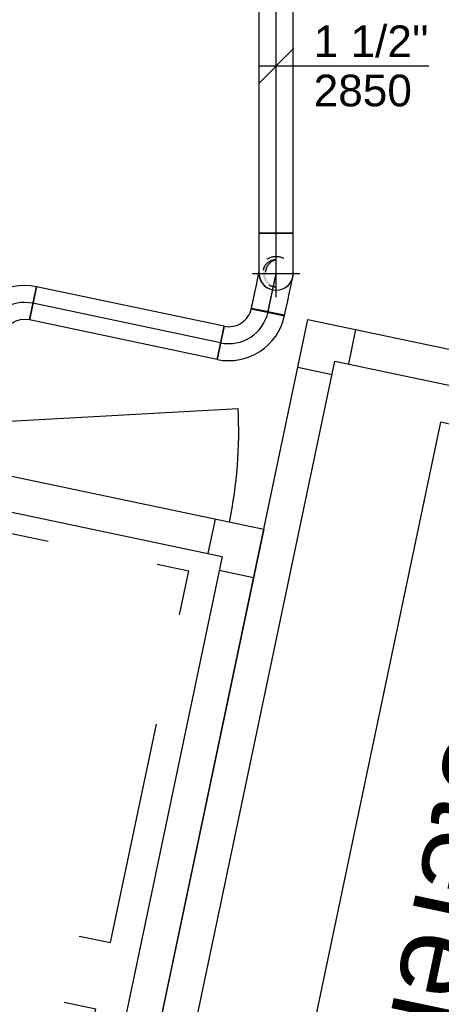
# Model space of a CAD drawing. Extents: x -156717 to 425753, y -51191 to 363295.
# Tile 118 of 256: x 86320 to 86920, y 109535 to 110935. Entities that reach past the tile are written whole.
import ezdxf
from ezdxf.enums import TextEntityAlignment as Align
from ezdxf.lldxf.tags import DXFTag

# ---------------------------------------------------------------- set-up
doc = ezdxf.new("R2010")
doc.units = 0
doc.header["$LTSCALE"] = 50
for name, pattern in [('CACHE', [9.525, 6.35, -3.175]), ('FANTOME', [63.5, 31.75, -6.35, 6.35, -6.35, 6.35, -6.35]), ('STREEPJES', [0.1, 0.05, -0.05])]:
    doc.linetypes.add(name, pattern=pattern)
doc.layers.get('0').update_dxf_attribs({"linetype": 'CONTINUOUS'})
for name, color, linetype in [('01', 7, 'CONTINUOUS'), ('INTEROMPU', 1, 'CACHE'), ('MIXTE', 2, 'FANTOME'), ('TEXTE', 5, 'CONTINUOUS'), ('WL561---_RETOUR_D', 21, 'CONTINUOUS'), ('WL561---_RETOUR_HARTLIJN', 8, 'CONTINUOUS'), ('WM561---_RETOUR', 1, 'CONTINUOUS')]:
    doc.layers.add(name, color=color, linetype=linetype)
doc.styles.add('BURO-018', font='ARIAL.TTF', dxfattribs={"height": 63})
doc.styles.add('BURO-025', font='ARIAL.TTF', dxfattribs={"height": 125})
doc.styles.add('texte', font='ARIAL.TTF', dxfattribs={"height": 80})
tags = doc.linetypes.add('CENTER2', pattern=[28.575, 19.05, -3.175, 3.175, -3.175]).pattern_tags.tags
tags[10:11] = [DXFTag(74, 4), DXFTag(75, 0), DXFTag(340, '0'), DXFTag(46, 1.0), DXFTag(50, 0.0), DXFTag(44, 0.0), DXFTag(45, 0.0)]
tags[8:9] = [DXFTag(74, 4), DXFTag(75, 0), DXFTag(340, '0'), DXFTag(46, 1.0), DXFTag(50, 0.0), DXFTag(44, 0.0), DXFTag(45, 0.0)]
tags[6:7] = [DXFTag(74, 4), DXFTag(75, 0), DXFTag(340, '0'), DXFTag(46, 1.0), DXFTag(50, 0.0), DXFTag(44, 0.0), DXFTag(45, 0.0)]
tags[4:5] = [DXFTag(74, 4), DXFTag(75, 0), DXFTag(340, '0'), DXFTag(46, 1.0), DXFTag(50, 0.0), DXFTag(44, 0.0), DXFTag(45, 0.0)]

# ---------------------------------------------------------------- blocks, each defined once
blk = doc.blocks.new('*U1842')
at = {"color": 0, "ltscale": 10}
for p, q in [((0, 24.2, -2850.1), (805.5, 24.2, -2850.1)), ((0, -24.1, -2850.1), (0, 24.2, -2850.1)), ((805.5, 24.2, -2850.1), (805.5, -24.1, -2850.1)), ((0, -24.1, -2850.1), (805.5, -24.1, -2850.1))]:
    blk.add_line(p, q, dxfattribs=at)
at = {"layer": 'WL561---_RETOUR_HARTLIJN', "linetype": 'CENTER2'}
blk.add_line((0, 0, -2850.1), (805.5, 0, -2850.1), dxfattribs=at)
at = {"layer": 'WL561---_RETOUR_D', "color": 2, "style": 'BURO-025'}
blk.add_attdef('POSNR', text='', height=125, dxfattribs=at).set_placement((0, 0), align=Align.MIDDLE)
blk = doc.blocks.new('*U1843')
at = {"color": 0, "ltscale": 10}
for p, q in [((-57, 24.1, -1369.6), (-49.5, 24.1, -1369.6)), ((-57, -24.2, -1369.6), (-57, 24.1, -1369.6)), ((-49.5, 24.1, -1369.6), (-35, 24.1, -1369.6)), ((-35, 24.1, -1369.6), (-22, 24.1, -1369.6)), ((-22, 24.1, -1369.6), (-11.4, 24.1, -1369.6)), ((-11.4, 24.1, -1369.6), (-3.9, 24.1, -1369.6)), ((-3.9, 24.1, -1369.6), (-2.5, 24.1, -1369.6)), ((-57, -24.2, -1369.6), (-49.5, -24.2, -1369.6)), ((-49.5, -24.2, -1369.6), (-35, -24.2, -1369.6)), ((-35, -24.2, -1369.6), (-22, -24.2, -1369.6)), ((-22, -24.2, -1369.6), (-11.4, -24.2, -1369.6)), ((-11.4, -24.2, -1369.6), (-3.9, -24.2, -1369.6)), ((-3.9, -24.2, -1369.6), (0, -24.2, -1369.6))]:
    blk.add_line(p, q, dxfattribs=at)
at = {"layer": 'WL561---_RETOUR_HARTLIJN', "linetype": 'CENTER2'}
blk.add_line((-57, 0, -1369.6), (0, 0, -1369.6), dxfattribs=at)
at = {"layer": 'WL561---_RETOUR_D', "color": 2, "style": 'BURO-025'}
blk.add_attdef('POSNR', text='', height=125, dxfattribs=at).set_placement((0, 0), align=Align.MIDDLE)
blk = doc.blocks.new('*U1844')
at = {"color": 0, "ltscale": 10}
for p, q in [((-24.1, 49.5, -2850.1), (-24.1, 57, -2850.1)), ((-24.1, 57, -2850.1), (24.1, 57, -2850.1)), ((24.1, 49.5, -2850.1), (24.1, 57, -2850.1)), ((-24.1, 35, -2850.1), (-24.1, 49.5, -2850.1)), ((24.1, 35, -2850.1), (24.1, 49.5, -2850.1)), ((-24.1, 22, -2850.1), (-24.1, 35, -2850.1)), ((24.1, 22, -2850.1), (24.1, 35, -2850.1)), ((-24.1, 11.4, -2850.1), (-24.1, 22, -2850.1)), ((24.1, 11.4, -2850.1), (24.1, 22, -2850.1)), ((-24.1, 3.9, -2850.1), (-24.1, 11.4, -2850.1)), ((-24.1, 0, -2850.1), (-24.1, 3.9, -2850.1)), ((24.1, 3.9, -2850.1), (24.1, 11.4, -2850.1)), ((24.1, 0, -2850.1), (24.1, 3.9, -2850.1))]:
    blk.add_line(p, q, dxfattribs=at)
blk.add_arc((0, 0, -2850.1), 24.1, 180, 0, dxfattribs=at)
at = {"layer": 'WL561---_RETOUR_HARTLIJN', "linetype": 'CENTER2'}
blk.add_line((0, 0, -2850.1), (0, 57, -2850.1), dxfattribs=at)
at = {"layer": 'WL561---_RETOUR_D', "color": 2, "style": 'BURO-025'}
blk.add_attdef('POSNR', text='', height=125, dxfattribs=at).set_placement((0, 0), align=Align.MIDDLE)
blk = doc.blocks.new('*U1845')
at = {"ltscale": 10}
h = blk.add_hatch(color=2, dxfattribs=at)
edge = h.paths.add_edge_path()
edge.add_ellipse((0, 0), major_axis=(0, -19.32), ratio=1, start_angle=180, end_angle=360, ccw=False)
edge.add_line((0, 19.32), (-0.4, 19.22))
edge.add_ellipse((4.59, 0), major_axis=(-4.59, 19.32), ratio=1, start_angle=1.18625, end_angle=152.1114)
edge.add_line((-0.4, -19.22), (0, -19.32))
at = {"color": 8, "linetype": 'STREEPJES', "ltscale": 10}
blk.add_circle((0, 0, -1426.64), 24.15, dxfattribs=at)
at = {"layer": 'WL561---_RETOUR_HARTLIJN', "linetype": 'CENTER2'}
for p, q in [((0, -33.81, -1426.64), (0, 33.81, -1426.64)), ((-33.81, 0, -1426.64), (33.81, 0, -1426.64))]:
    blk.add_line(p, q, dxfattribs=at)
blk.add_circle((0, 0, -1426.64), 0.075, dxfattribs=at)
at = {"layer": 'WL561---_RETOUR_D', "color": 2, "style": 'BURO-025'}
blk.add_attdef('POSNR', text='', height=125, dxfattribs=at).set_placement((0, 0), align=Align.MIDDLE)
blk = doc.blocks.new('*U1846')
at = {"color": 8, "linetype": 'STREEPJES', "ltscale": 10}
blk.add_circle((0, 0, -2793.1), 24.1, dxfattribs=at)
blk.add_circle((0, 0, -2793.1), 24.1, dxfattribs=at)
for centre, radius, start, end in [((0, 0, -2793.1), 19.3, 191.8764, 11.8764), ((-0.9, 4.5, -2793.1), 19.9, 205.2276, 358.5252)]:
    blk.add_arc(centre, radius, start, end, dxfattribs=at)
at = {"layer": 'WL561---_RETOUR_HARTLIJN', "linetype": 'CENTER2'}
for p, q in [((7, -33.1, -2793.1), (-7, 33.1, -2793.1)), ((33.1, 7, -2793.1), (-33.1, -7, -2793.1))]:
    blk.add_line(p, q, dxfattribs=at)
blk.add_circle((0, 0, -2793.1), 0.075, dxfattribs=at)
at = {"layer": 'WL561---_RETOUR_D', "color": 2, "style": 'BURO-025'}
blk.add_attdef('POSNR', text='', height=125, dxfattribs=at).set_placement((0, 0), align=Align.MIDDLE)
blk = doc.blocks.new('*U1847')
at = {"color": 0, "ltscale": 10}
for p, q in [((0, 24.2, -1369.6), (6.4, 24.2, -1369.6)), ((0, -24.1, -1369.6), (0, 24.2, -1369.6)), ((0, -24.1, -1369.6), (6.4, -24.1, -1369.6))]:
    blk.add_line(p, q, dxfattribs=at)
at = {"layer": 'WL561---_RETOUR_HARTLIJN', "linetype": 'CENTER2'}
blk.add_line((0, 0, -1369.6), (44, 0, -1369.6), dxfattribs=at)
at = {"layer": 'WL561---_RETOUR_D', "color": 2, "style": 'BURO-025'}
blk.add_attdef('POSNR', text='', height=125, dxfattribs=at).set_placement((0, 0), align=Align.MIDDLE)
blk = doc.blocks.new('*U1848')
at = {"color": 0, "ltscale": 10}
for p, q in [((-57, -24.15, -1369.64), (-57, 24.15, -1369.64)), ((24.15, -57, -1369.64), (-24.15, -57, -1369.64))]:
    blk.add_line(p, q, dxfattribs=at)
for radius, start in [(81.15, 0), (32.85, 360)]:
    blk.add_arc((-57, -57, -1369.64), radius, start, 90, dxfattribs=at)
at = {"layer": 'WL561---_RETOUR_HARTLIJN', "linetype": 'CENTER2'}
blk.add_arc((-57, -57, -1369.64), 57, 360, 90, dxfattribs=at)
at = {"layer": 'WL561---_RETOUR_D', "color": 2, "style": 'BURO-025'}
blk.add_attdef('POSNR', text='', height=125, dxfattribs=at).set_placement((0, 0), align=Align.MIDDLE)
blk = doc.blocks.new('*U1849')
at = {"color": 0, "ltscale": 10}
for p, q in [((0, -24.1, -1370.1), (0, 24.1, -1370.1)), ((0, 24.1, -1370.1), (272.9, 24.1, -1370.1)), ((272.9, 24.1, -1370.1), (272.9, -24.1, -1370.1)), ((0, -24.1, -1370.1), (272.9, -24.1, -1370.1))]:
    blk.add_line(p, q, dxfattribs=at)
at = {"layer": 'WL561---_RETOUR_HARTLIJN', "linetype": 'CENTER2'}
blk.add_line((0, 0, -1370.1), (272.9, 0, -1370.1), dxfattribs=at)
at = {"layer": 'WL561---_RETOUR_D', "color": 2, "style": 'BURO-025'}
blk.add_attdef('POSNR', text='', height=125, dxfattribs=at).set_placement((0, 0), align=Align.MIDDLE)
blk = doc.blocks.new('*U1863')
at = {"layer": 'WM561---_RETOUR', "color": 0, "ltscale": 10}
for p, q in [((-50, -50), (50, 50)), ((-50, 0), (433.7, 0))]:
    blk.add_line(p, q, dxfattribs=at)
at = {"layer": 'WM561---_RETOUR', "color": 0, "style": 'BURO-018'}
for s, p in [("1 1/2''", (106, 25)), ('2850', (106, -115))]:
    blk.add_text(s, height=90, dxfattribs=at).set_placement(p)
blk = doc.blocks.new('*U2140')
at = {"color": 0, "ltscale": 10}
for p, q in [((-24.15, 57, -1370.15), (24.15, 57, -1370.15)), ((-57, -24.15, -1370.15), (-57, 24.15, -1370.15))]:
    blk.add_line(p, q, dxfattribs=at)
for radius, end in [(32.85, 360), (81.15, 0)]:
    blk.add_arc((-57, 57, -1370.15), radius, 270, end, dxfattribs=at)
at = {"layer": 'WL561---_RETOUR_HARTLIJN', "linetype": 'CENTER2'}
blk.add_arc((-57, 57, -1370.15), 57, 270, 0, dxfattribs=at)
at = {"layer": 'WL561---_RETOUR_D', "color": 2, "style": 'BURO-025'}
blk.add_attdef('POSNR', text='', height=125, dxfattribs=at).set_placement((0, 0), align=Align.MIDDLE)
blk = doc.blocks.new('C5054')
at = {"layer": '01'}
for p, q in [((70, 1615), (70, 1665)), ((50, 1595), (0, 1595))]:
    blk.add_line(p, q, dxfattribs=at)
for points in [[(0, 0), (1370, 0), (1370, 1665), (0, 1665)], [(50, 50), (1320, 50), (1320, 1615), (50, 1615)]]:
    blk.add_lwpolyline(points, close=True, dxfattribs=at)
blk = doc.blocks.new('P2')
at = {"layer": 'INTEROMPU'}
for p, q in [((0, 295.2), (0, -295.2)), ((0, 295.2), (25, 295.2)), ((25, 295.2), (25, 270.2)), ((25, 270.2), (547, 270.2)), ((547, 270.2), (547, -270.2)), ((25, -270.2), (547, -270.2)), ((25, -270.2), (25, -295.2)), ((0, -295.2), (25, -295.2))]:
    blk.add_line(p, q, dxfattribs=at)
blk = doc.blocks.new('psb50')
for p in [(29.5, 154.5), (30.8, -482.5)]:
    blk.add_blockref('P2', p)
blk = doc.blocks.new('PORTE620')
blk.add_line((0, 0), (-598.9, -160.5))
blk.add_arc((0, 0), 620, 180, 195)

msp = doc.modelspace()

# ---------------------------------------------------------------- linework, layer by layer
at = {"layer": '01', "color": 1}
for p, q in [((86787.90672, 110445.81689, 1430), (86798.19675, 110494.74659, 1430)), ((86764.21882, 110430.36103, 1430), (86715.28913, 110440.65106, 1430))]:
    msp.add_line(p, q, dxfattribs=at)
at = {"layer": '01', "color": 1, "elevation": 1430}
for points in [[(86966.08623, 108134.67495), (86261.4986, 108282.85145), (86729.69518, 110509.15264), (87434.2828, 110360.97614)], [(86927.44657, 108193.89468), (86320.71833, 108321.49111), (86768.33484, 110449.9329), (87375.06307, 110322.33647)]]:
    msp.add_lwpolyline(points, close=True, dxfattribs=at)
at = {"layer": 'MIXTE', "color": 1, "elevation": 1430}
msp.add_lwpolyline([(87202.40996, 110303.10772), (86918.61772, 110362.78992), (86489.07282, 108320.27966), (86772.86506, 108260.59746), (87202.40996, 110303.10772)], dxfattribs=at)

# ---------------------------------------------------------------- block references
at = {"color": 1, "rotation": 168.1236251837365}
msp.add_blockref('PORTE620', (86011.39336, 110348.5416, 1430), dxfattribs=at)
at = {"color": 1, "extrusion": (0, 0, -1), "rotation": 191.8763748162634}
msp.add_blockref('psb50', (-85839.93896, 109533.88851, -1430), dxfattribs=at)
at = {"layer": '01', "color": 1, "xscale": -1, "rotation": 348.1236251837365}
msp.add_blockref('C5054', (86324.26781, 108581.3226, 1430), dxfattribs=at)
at = {"layer": 'WL561---_RETOUR_D'}
for name, p, rotation in [('*U1842', (86684.61138, 110631.61588, 2850.15), 90), ('*U1846', (86684.61138, 110574.61588, 2793.15), 258.1236251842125), ('*U1843', (86684.61138, 110574.61588, 1369.6393), 78.12362518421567), ('*U2140', (86282.73265, 110543.75282, 1370.15), 168.1236251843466), ('*U1847', (86673.1052, 110519.90336, 1369.6393), 78.12362518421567), ('*U1849', (86605.59471, 110475.85414, 1370.15), 168.1236251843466), ('*U1848', (86661.37456, 110464.1235, 1369.6393), 258.1236251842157)]:
    msp.add_blockref(name, p, dxfattribs=dict(at, rotation=rotation))
for name, p in [('*U1844', (86684.61138, 110574.61588, 2850.15)), ('*U1845', (86684.61138, 110574.61588, 1426.6393))]:
    msp.add_blockref(name, p, dxfattribs=at)
at = {"layer": 'WM561---_RETOUR', "xscale": 0.5, "yscale": 0.5, "zscale": 0.5}
msp.add_blockref('*U1863', (86685.05757, 110869.7201, 1425.075), dxfattribs=at)

# ---------------------------------------------------------------- texts
at = {"layer": 'TEXTE', "color": 1, "style": 'texte'}
msp.add_text('Roterende wisselaar', height=120, rotation=258.12362518, dxfattribs=at).set_placement((86957.84341, 110047.66309, 1430))

doc.saveas('drawing.dxf')
